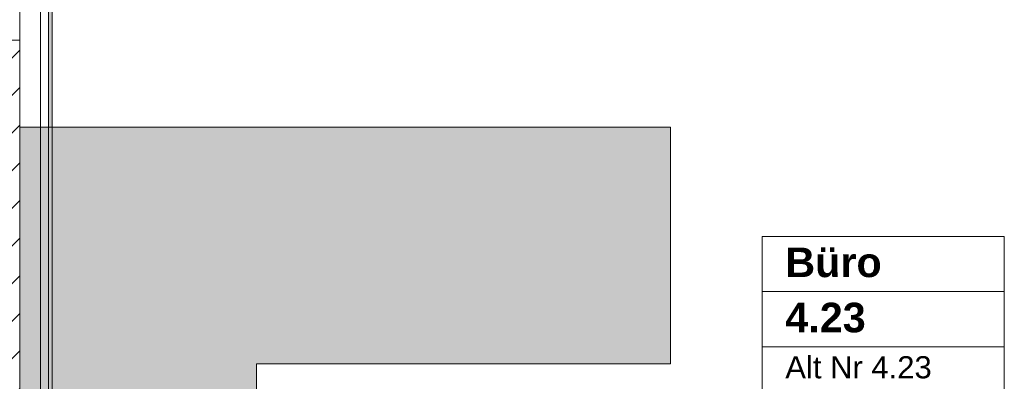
# Model space of a CAD drawing. Header units: metres. Extents: x -3.6 to 84.5, y -11 to 16.8.
# Tile 113 of 256: x 25.8 to 29.1, y 2.2 to 3.4. Entities that reach past the tile are written whole.
import ezdxf

# ---------------------------------------------------------------- set-up
doc = ezdxf.new("R2010")
doc.units = ezdxf.units.M
doc.header["$MEASUREMENT"] = 0
doc.linetypes.add('Wipeout_Contour', pattern=[1, 0, -1])
for name, color, linetype in [('401 - Zone.Raum_ Raumbegrenzung_ Whg.', 7, 'Continuous'), ('605 - Struktur.Wand Innen', 7, 'Continuous'), ('701 - Einrichtung.Möbel', 7, 'Continuous'), ('Neubau_653 - Abdeckung.TB Verkofferung', 7, 'Continuous')]:
    doc.layers.add(name, color=color, linetype=linetype)
doc.styles.add('ERSTELLTER_STIL_1', font='txt')
doc.styles.add('ERSTELLTER_STIL_2', font='txt')

msp = doc.modelspace()

# ---------------------------------------------------------------- hatches: boundary and pattern name
at = {"layer": '701 - Einrichtung.Möbel', "linetype": 'Continuous', "lineweight": 0, "true_color": 0x3a3a3a}
msp.add_hatch(color=250, dxfattribs=at).paths.add_polyline_path([(25.8, 3.01), (25.8, 1.01), (26.6, 1.01), (26.6, 2.21), (28, 2.21), (28, 3.01)])
at = {"layer": 'Neubau_653 - Abdeckung.TB Verkofferung', "linetype": 'Continuous', "lineweight": 0, "true_color": 0x000000}
h = msp.add_hatch(dxfattribs=at)
h.set_pattern_fill('Gips_0001', color=18, style=0, pattern_type=2)
h.set_pattern_definition([(45, (0, 0), (-0.01767767, 0.01767767), [0, -0.025])])
h.paths.add_polyline_path([(25.91, 1.01), (25.91, 5.0505), (25.8975, 5.0505), (25.8975, 1.01)])

# ---------------------------------------------------------------- linework, layer by layer
at = {"layer": '401 - Zone.Raum_ Raumbegrenzung_ Whg.', "color": 7, "linetype": 'Continuous', "lineweight": 9}
for p, q in [((29.128, 2.6408), (28.3091, 2.6408)), ((28.3091, 2.6408), (28.3091, 0.9417)), ((28.3091, 2.6408), (29.128, 2.6408)), ((28.3091, 2.4542), (28.3091, 2.6408)), ((29.128, 0.9417), (29.128, 2.6408)), ((29.128, 2.6408), (29.128, 2.4542)), ((29.128, 2.4542), (28.3091, 2.4542)), ((28.3091, 2.4542), (29.128, 2.4542)), ((28.3091, 2.2676), (28.3091, 2.4542)), ((29.128, 2.4542), (29.128, 2.2676)), ((29.128, 2.2676), (28.3091, 2.2676)), ((28.3091, 2.2676), (29.128, 2.2676)), ((28.3091, 2.1203), (28.3091, 2.2676)), ((29.128, 2.2676), (29.128, 2.1203))]:
    msp.add_line(p, q, dxfattribs=at)
at = {"layer": '701 - Einrichtung.Möbel', "color": 7, "linetype": 'Continuous', "lineweight": 5, "true_color": 0xebebeb, "flags": 128}
msp.add_lwpolyline([(25.8, 3.01), (25.8, 1.01), (26.6, 1.01), (26.6, 2.21), (28, 2.21), (28, 3.01)], close=True, dxfattribs=at)
at = {"layer": 'Neubau_653 - Abdeckung.TB Verkofferung', "color": 1, "linetype": 'Continuous', "lineweight": 5}
for p, q in [((25.8705, 5.0505), (25.8705, 1.01)), ((25.8975, 5.0505), (25.8975, 1.01)), ((25.91, 5.0505), (25.91, 1.01))]:
    msp.add_line(p, q, dxfattribs=at)
at = {"layer": 'Neubau_653 - Abdeckung.TB Verkofferung', "color": 1, "linetype": 'Continuous', "lineweight": 9}
msp.add_line((25.91, 1.01), (25.91, 5.0505), dxfattribs=at)

# ---------------------------------------------------------------- texts
at = {"layer": '401 - Zone.Raum_ Raumbegrenzung_ Whg.', "color": 7, "lineweight": 9, "attachment_point": 1}
for s, insert, char_height, style in [('\\A1;{\\pqj;\\pt0;\\fArial|b1|i0|c0|p38;Büro}', (28.3877, 2.6032), 0.1, 'ERSTELLTER_STIL_1'), ('\\A1;{\\pqj;\\pt0;\\fArial|b1|i0|c0|p38;}', (29.0494, 2.6261), 0.1, 'ERSTELLTER_STIL_1'), ('\\A1;{\\pqj;\\pt0;\\fArial|b1|i0|c0|p38;}', (29.0494, 2.4395), 0.1, 'ERSTELLTER_STIL_1'), ('\\A1;{\\pql;\\pt0;\\fArial|b1|i0|c0|p38;4.23}', (28.3877, 2.4166), 0.1, 'ERSTELLTER_STIL_1'), ('\\A1;{\\pqj;\\pt0;\\fArial|b0|i0|c0|p38;Alt Nr 4.23}', (28.3877, 2.2357), 0.075, 'ERSTELLTER_STIL_2'), ('\\A1;{\\pqj;\\pt0;\\fArial|b0|i0|c0|p38;}', (29.0494, 2.2529), 0.075, 'ERSTELLTER_STIL_2')]:
    msp.add_mtext(s, dxfattribs=dict(at, insert=insert, char_height=char_height, style=style))

# ---------------------------------------------------------------- next in the draw order: wipeouts: each hides what was drawn before it
at = {"color": 254, "linetype": 'Wipeout_Contour', "lineweight": 0, "ltscale": 103.372908}
msp.add_wipeout([(25.66, 3.305), (25.66, 0.7), (25.8, 0.7), (25.8, 3.305)], dxfattribs=at).dxf.layer = '605 - Struktur.Wand Innen'

# ---------------------------------------------------------------- next in the draw order: hatches: boundary and pattern name
at = {"layer": '605 - Struktur.Wand Innen', "linetype": 'Continuous', "lineweight": 0, "true_color": 0x000000}
h = msp.add_hatch(dxfattribs=at)
h.set_pattern_fill('MW_Ziegel_0001', color=18, style=0, pattern_type=2)
h.set_pattern_definition([(45, (0, 0), (-0.0636396, 0.0636396), [])])
h.paths.add_polyline_path([(25.66, 3.305), (25.66, 0.7), (25.8, 0.7), (25.8, 3.305)])

# ---------------------------------------------------------------- next in the draw order: linework, layer by layer
at = {"layer": '605 - Struktur.Wand Innen', "color": 7, "linetype": 'Continuous', "lineweight": 13}
msp.add_line((25.8, 3.305), (25.8, 4.315), dxfattribs=at)
at = {"layer": '605 - Struktur.Wand Innen', "color": 7, "linetype": 'Continuous', "lineweight": 18}
msp.add_line((25.66, 3.305), (25.8, 3.305), dxfattribs=at)
at = {"layer": '605 - Struktur.Wand Innen', "color": 7, "linetype": 'Continuous', "lineweight": 18, "flags": 128}
msp.add_lwpolyline([(25.8, 0.7), (25.8, 3.305)], dxfattribs=at)
at = {"layer": 'Neubau_653 - Abdeckung.TB Verkofferung', "color": 1, "linetype": 'Continuous', "lineweight": 9}
msp.add_line((25.8, 1.01), (25.8, 5.0505), dxfattribs=at)

doc.saveas('drawing.dxf')
